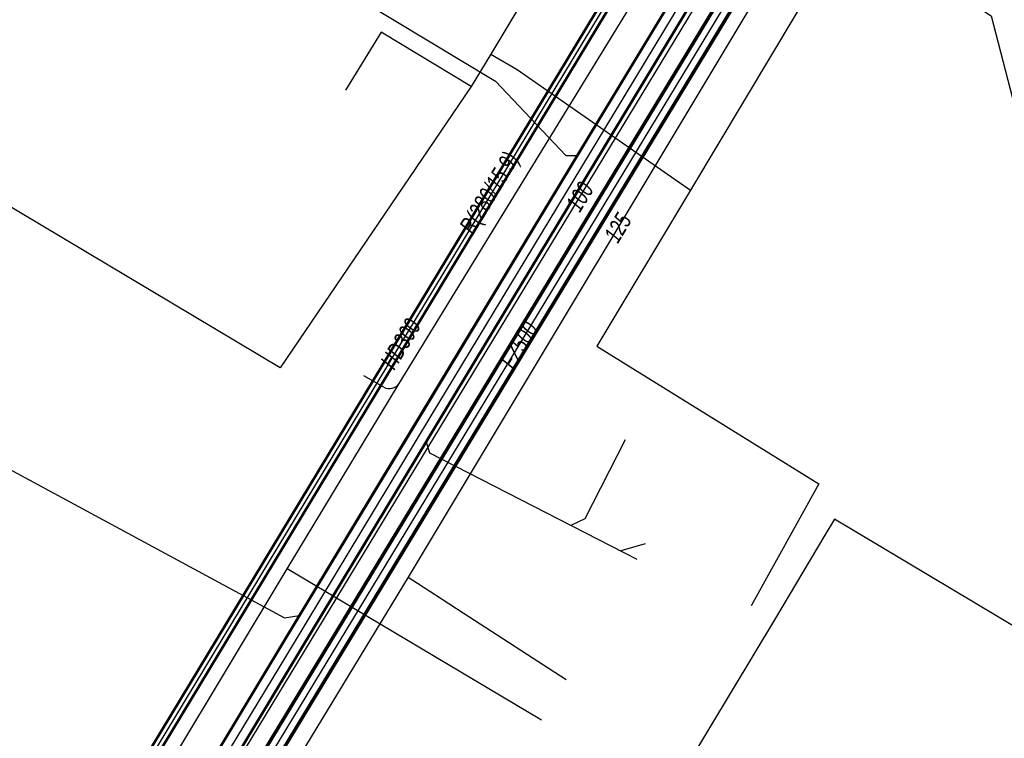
# Model space of a CAD drawing. Header units: metres. Extents: x 2695563 to 2696938, y 1260544 to 1262032.
# Tile 168 of 256: x 2696179 to 2696211, y 1261654 to 1261677. Entities that reach past the tile are written whole.
import ezdxf

# ---------------------------------------------------------------- set-up
doc = ezdxf.new("R2010")
doc.units = ezdxf.units.M
doc.linetypes.add('AUSGEZOGEN', pattern=[0])
for name, color, linetype in [('AW_LK_Haltung', 24, 'AUSGEZOGEN'), ('EW_LK_Trasseabs', 1, 'AUSGEZOGEN'), ('FM_LK_SW_TRASSEKANTE', 94, 'AUSGEZOGEN'), ('GA_LK_Leitung', 32, 'AUSGEZOGEN'), ('GA_LK_Leitung_Text', 32, 'AUSGEZOGEN'), ('TV_LK_LEITUNG', 92, 'AUSGEZOGEN'), ('WA_LK_Leitung', 171, 'AUSGEZOGEN'), ('WA_LK_Leitung_Text', 171, 'AUSGEZOGEN')]:
    doc.layers.add(name, color=color, linetype=linetype)
doc.styles.add('ARIAL', font='arial.ttf')

msp = doc.modelspace()

# ---------------------------------------------------------------- linework, layer by layer
at = {"layer": 'AW_LK_Haltung', "linetype": 'AUSGEZOGEN', "transparency": 33554687}
for p, q in [((2696197.628, 1261673.871), (2696203.423, 1261683.469)), ((2696197.645, 1261673.86), (2696203.44, 1261683.459)), ((2696197.663, 1261673.85), (2696203.458, 1261683.448)), ((2696198.141, 1261673.56), (2696203.938, 1261683.162)), ((2696198.159, 1261673.55), (2696203.956, 1261683.151)), ((2696198.176, 1261673.539), (2696203.973, 1261683.141)), ((2696191.978, 1261664.513), (2696197.628, 1261673.871)), ((2696191.995, 1261664.502), (2696197.645, 1261673.86)), ((2696192.013, 1261664.491), (2696197.663, 1261673.85)), ((2696192.491, 1261664.203), (2696198.141, 1261673.56)), ((2696192.509, 1261664.192), (2696198.159, 1261673.55)), ((2696192.526, 1261664.181), (2696198.176, 1261673.539)), ((2696187.576, 1261657.22), (2696191.978, 1261664.513)), ((2696187.593, 1261657.209), (2696191.995, 1261664.502)), ((2696187.611, 1261657.199), (2696192.013, 1261664.491)), ((2696188.089, 1261656.909), (2696192.491, 1261664.203)), ((2696188.107, 1261656.899), (2696192.509, 1261664.192)), ((2696188.124, 1261656.888), (2696192.526, 1261664.181)), ((2696183.226, 1261650.016), (2696187.576, 1261657.22)), ((2696183.243, 1261650.005), (2696187.593, 1261657.209)), ((2696183.261, 1261649.995), (2696187.611, 1261657.199)), ((2696183.739, 1261649.705), (2696188.089, 1261656.909)), ((2696183.757, 1261649.695), (2696188.107, 1261656.899)), ((2696183.774, 1261649.684), (2696188.124, 1261656.888))]:
    msp.add_line(p, q, dxfattribs=at)
at = {"layer": 'AW_LK_Haltung', "color": 255, "transparency": 33554687}
for p, q in [((2696197.902, 1261673.705), (2696203.698, 1261683.305)), ((2696192.252, 1261664.347), (2696197.902, 1261673.705)), ((2696187.85, 1261657.054), (2696192.252, 1261664.347)), ((2696183.5, 1261649.85), (2696187.85, 1261657.054))]:
    msp.add_line(p, q, dxfattribs=at)
at = {"layer": 'AW_LK_Haltung', "color": 24, "linetype": 'AUSGEZOGEN', "transparency": 33554687}
for p, q in [((2696189.603, 1261678.048), (2696194.358, 1261675.186)), ((2696199.172, 1261660.285), (2696198.386, 1261660.054))]:
    msp.add_line(p, q, dxfattribs=at)
for points in [[(2696194.358, 1261675.186), (2696196.623, 1261672.794), (2696197.002, 1261672.788)], [(2696166.73, 1261669.16), (2696187.567, 1261657.903), (2696188.04, 1261657.976)], [(2696198.92, 1261659.78), (2696192.242, 1261663.202), (2696192.129, 1261663.587)], [(2696198.533, 1261663.63), (2696197.233, 1261661.094), (2696196.784, 1261660.874)]]:
    msp.add_lwpolyline(points, dxfattribs=at)
at = {"layer": 'EW_LK_Trasseabs', "color": 1, "linetype": 'AUSGEZOGEN', "transparency": 33554687}
for p, q in [((2696191.256, 1261665.448), (2696202.007, 1261683.01)), ((2696190.766, 1261665.33), (2696190.116, 1261665.696)), ((2696187.655, 1261659.484), (2696191.256, 1261665.448)), ((2696177.487, 1261642.578), (2696187.655, 1261659.484)), ((2696195.836, 1261654.601), (2696187.655, 1261659.484))]:
    msp.add_line(p, q, dxfattribs=at)
msp.add_arc((2696190.946, 1261665.657), 0.374, 241.1405, 325.9394, dxfattribs=at)
at = {"layer": 'FM_LK_SW_TRASSEKANTE', "color": 94, "linetype": 'AUSGEZOGEN', "transparency": 33554687}
for points in [[(2696206.53, 1261679.81), (2696210.307, 1261677.282), (2696212.36, 1261669.371)], [(2696208.064, 1261636.671), (2696208.237, 1261638.361), (2696216.903, 1261652.961), (2696217.413, 1261653.821), (2696205.262, 1261661.077), (2696204.955, 1261660.561), (2696203.334, 1261657.84), (2696201.274, 1261654.411), (2696199.729, 1261651.84)]]:
    msp.add_lwpolyline(points, dxfattribs=at)
at = {"layer": 'GA_LK_Leitung', "linetype": 'AUSGEZOGEN', "transparency": 33554687}
for p, q in [((2696202.488, 1261685.574), (2696158.703, 1261613.101)), ((2696202.504, 1261685.565), (2696158.719, 1261613.092)), ((2696202.52, 1261685.555), (2696158.735, 1261613.082)), ((2696202.744, 1261685.419), (2696158.959, 1261612.946)), ((2696202.76, 1261685.409), (2696158.975, 1261612.936)), ((2696202.776, 1261685.4), (2696158.991, 1261612.927))]:
    msp.add_line(p, q, dxfattribs=at)
at = {"layer": 'GA_LK_Leitung', "color": 255, "linetype": 'AUSGEZOGEN', "transparency": 33554687}
msp.add_line((2696202.632, 1261685.487), (2696158.847, 1261613.014), dxfattribs=at)
at = {"layer": 'GA_LK_Leitung', "color": 32, "linetype": 'AUSGEZOGEN', "transparency": 33554687}
msp.add_lwpolyline([(2696204.82, 1261686.66), (2696202.14, 1261682.27), (2696202.62, 1261680.63), (2696178.361, 1261640.607), (2696162.93, 1261615.02), (2696163.17, 1261614.14), (2696162.68, 1261613.34), (2696161.884, 1261613.218), (2696161.552, 1261612.741), (2696161.432, 1261612.568)], dxfattribs=at)
at = {"layer": 'TV_LK_LEITUNG', "color": 92, "linetype": 'AUSGEZOGEN', "transparency": 33554687}
for p, q in [((2696194.201, 1261676.051), (2696193.574, 1261675.006)), ((2696194.201, 1261676.051), (2696195.053, 1261675.563)), ((2696195.053, 1261675.563), (2696200.627, 1261671.671))]:
    msp.add_line(p, q, dxfattribs=at)
for points in [[(2696211.926, 1261719.508), (2696205.857, 1261710.701), (2696199.476, 1261702.434), (2696193.209, 1261691.781), (2696198.874, 1261683.841), (2696194.201, 1261676.051)], [(2696219.156, 1261677.482), (2696211.179, 1261682.634), (2696206.599, 1261681.655), (2696200.627, 1261671.671)], [(2696193.574, 1261675.006), (2696190.679, 1261676.763), (2696189.529, 1261674.897)], [(2696193.574, 1261675.006), (2696187.424, 1261665.953), (2696176.23, 1261672.626), (2696171.399, 1261664.389), (2696162.513, 1261652.085), (2696157.149, 1261643.387), (2696154.862, 1261644.741)], [(2696200.627, 1261671.671), (2696197.62, 1261666.644), (2696204.763, 1261662.214), (2696202.59, 1261658.287)]]:
    msp.add_lwpolyline(points, dxfattribs=at)
at = {"layer": 'WA_LK_Leitung', "linetype": 'AUSGEZOGEN', "transparency": 33554687}
for p, q in [((2696208.311, 1261689.019), (2696163.182, 1261614.538)), ((2696208.338, 1261689.002), (2696163.209, 1261614.522)), ((2696208.365, 1261688.986), (2696163.236, 1261614.505)), ((2696208.739, 1261688.76), (2696163.61, 1261614.279)), ((2696208.766, 1261688.744), (2696163.637, 1261614.262)), ((2696208.793, 1261688.727), (2696163.664, 1261614.246))]:
    msp.add_line(p, q, dxfattribs=at)
at = {"layer": 'WA_LK_Leitung', "color": 255, "linetype": 'AUSGEZOGEN', "transparency": 33554687}
msp.add_line((2696208.552, 1261688.873), (2696163.423, 1261614.392), dxfattribs=at)
at = {"layer": 'WA_LK_Leitung', "color": 7, "linetype": 'AUSGEZOGEN', "transparency": 33554687}
for points in [[(2696210.726, 1261690.635), (2696210.257, 1261689.872), (2696206.02, 1261682.97), (2696205.43, 1261682.84), (2696204.45, 1261681.3), (2696204.522, 1261680.856), (2696203.671, 1261679.437), (2696191.54, 1261659.21), (2696187.031, 1261651.775), (2696186.87, 1261651.51)], [(2696191.54, 1261659.21), (2696191.841, 1261659.015), (2696192.634, 1261658.501), (2696193.313, 1261658.061), (2696196.627, 1261655.914)]]:
    msp.add_lwpolyline(points, dxfattribs=at)

# ---------------------------------------------------------------- texts
at = {"layer": 'GA_LK_Leitung_Text', "color": 32, "transparency": 33554687, "char_height": 0.55825, "attachment_point": 5, "style": 'ARIAL'}
for s, insert, width, rotation in [('\\A1;{\\fArial|i1|b0;\\H0.558250;\\W0.700000;\\C32;R(280/15.9)}\\P', (2696194.218, 1261671.55), 3.09245, 58.8618), ('\\A1;{\\fArial|i1|b0;\\H0.558250;\\W0.700000;\\C32;100}\\P', (2696197.069, 1261671.46), 1.10806, 58.9077), ('\\A1;{\\fArial|i1|b0;\\H0.558250;\\W0.700000;\\C32;HD300}\\P', (2696191.302, 1261666.722), 1.90938, 58.8618)]:
    msp.add_mtext(s, dxfattribs=dict(at, insert=insert, width=width, rotation=rotation))
at = {"layer": 'WA_LK_Leitung_Text', "color": 7, "transparency": 33554687, "char_height": 0.55426, "attachment_point": 5, "style": 'ARIAL'}
for s, insert, width, rotation in [('\\A1;{\\fArial|i1|b0;\\H0.554263;\\W0.700000;\\C7;125}\\P', (2696198.293, 1261670.459), 1.10014, 59.0472), ('\\A1;{\\fArial|i1|b0;\\H0.554263;\\W0.700000;\\C7;FZ500}\\P', (2696195.113, 1261666.682), 1.76538, 58.788)]:
    msp.add_mtext(s, dxfattribs=dict(at, insert=insert, width=width, rotation=rotation))

doc.saveas('drawing.dxf')
